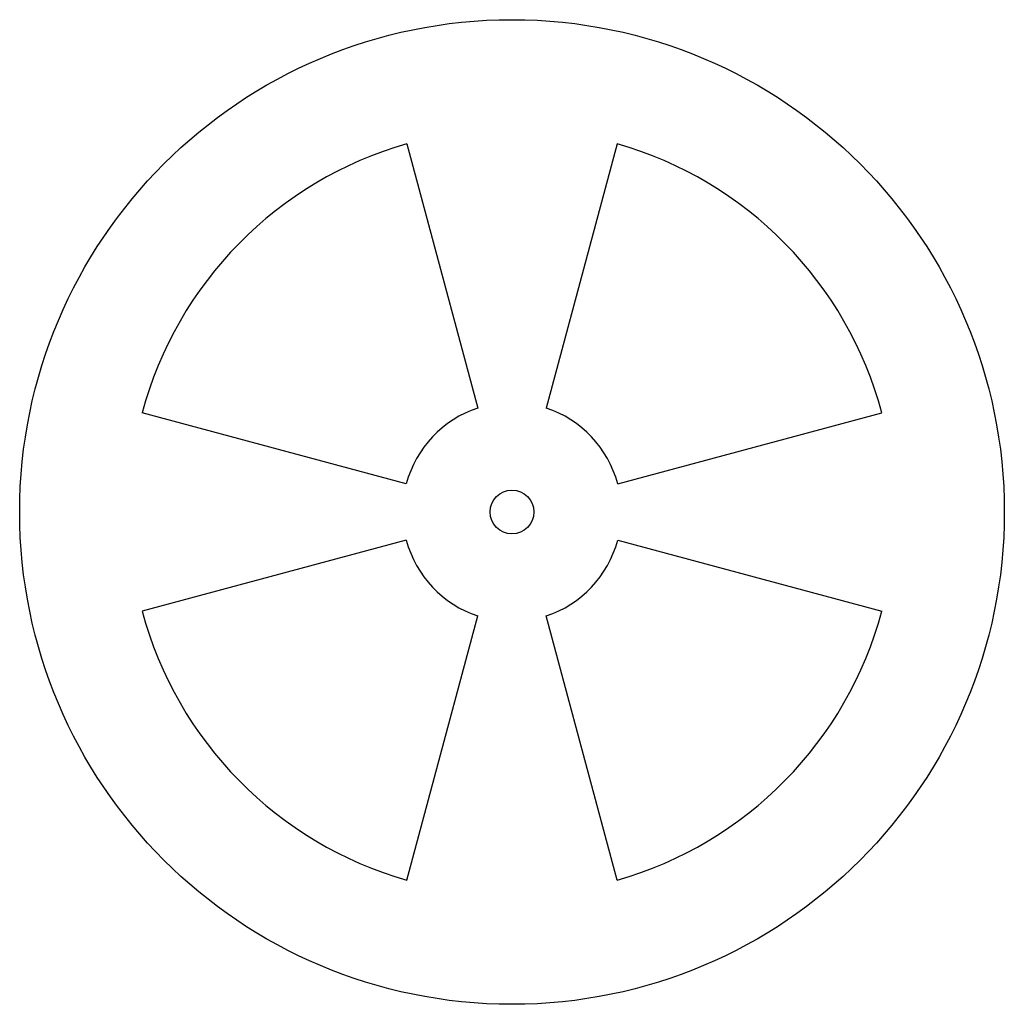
# Model space of a CAD drawing. Header units: millimetres. Extents: x -45 to 45, y -45 to 45.
import ezdxf

# ---------------------------------------------------------------- set-up
doc = ezdxf.new("R2010")
doc.units = ezdxf.units.MM

msp = doc.modelspace()

# ---------------------------------------------------------------- linework, layer by layer
at = {"color": 7, "linetype": 'Continuous', "lineweight": 25}
for p, q in [((-9.601, 33.657), (-3.128, 9.498)), ((9.601, 33.657), (3.128, 9.498)), ((-9.659, 2.588), (-33.807, 9.059)), ((9.659, 2.588), (33.807, 9.059)), ((-9.659, -2.588), (-33.807, -9.059)), ((9.659, -2.588), (33.807, -9.059)), ((-9.601, -33.657), (-3.128, -9.498)), ((9.601, -33.657), (3.128, -9.498))]:
    msp.add_line(p, q, dxfattribs=at)
for radius in [45, 2]:
    msp.add_circle((0, 0), radius, dxfattribs=at)
for radius, start, end in [(35, 105.92136, 165), (35, 15, 74.07864), (10, 108.22634, 165), (10, 15, 71.77366), (10, 195, 251.77366), (10, 288.22634, 345), (35, 195, 254.07864), (35, 285.92136, 345)]:
    msp.add_arc((0, 0), radius, start, end, dxfattribs=at)

doc.saveas('drawing.dxf')
